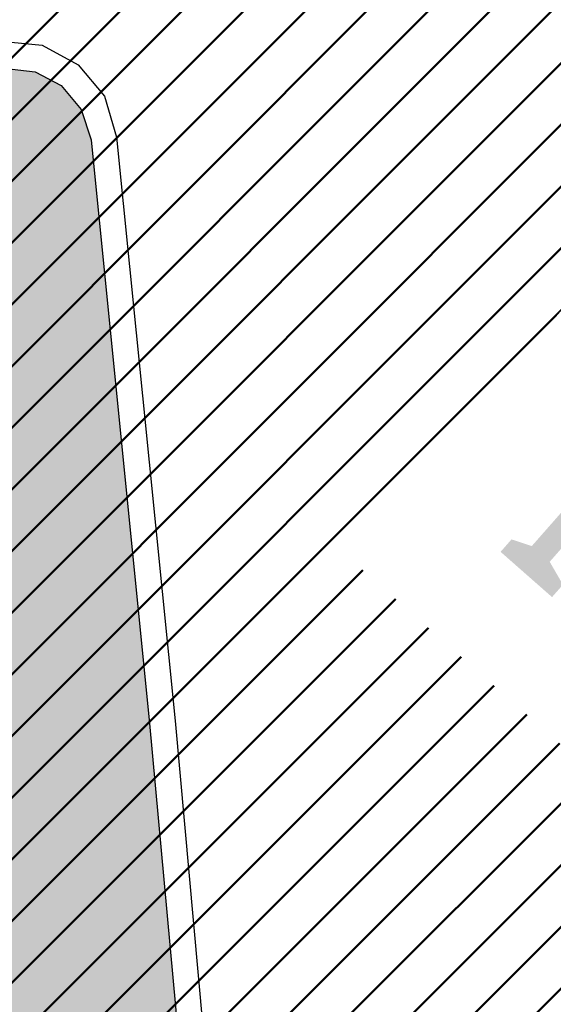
# Model space of a CAD drawing. Extents: x 2931 to 5026, y -2784 to 809.
# Tile 86 of 170: x 3188.35 to 3189.88, y -1663.55 to -1660.73. Entities that reach past the tile are written whole.
import ezdxf

# ---------------------------------------------------------------- set-up
doc = ezdxf.new("R2010")
doc.units = 0
doc.header["$MEASUREMENT"] = 0
doc.layers.add('.', color=7, linetype='Continuous', lineweight=15)
doc.styles.add('TimesNewRomanCyr', font='times.ttf', dxfattribs={"width": 0.4, "height": 1.2})
doc.dimstyles.new('GENPLAN1', dxfattribs={"dimscale": 0.5, "dimtxt": 1.2, "dimasz": 1.2, "dimexe": 1.3, "dimexo": 1.5, "dimgap": 0.5, "dimtad": 1, "dimdec": 1, "dimzin": 0, "dimdsep": 46, "dimtxsty": 'TimesNewRomanCyr', "dimblk1": 'OBLIQUE', "dimblk2": 'OBLIQUE', "dimsah": 1, "dimcen": 1, "dimadec": 0, "dimazin": 0, "dimtfac": 0.75, "dimtdec": 1, "dimtix": 1, "dimtmove": 0, "dimatfit": 3, "dimfxl": 1, "dimtvp": 1.2, "dimtfill": 1, "dimlwd": 0, "dimlwe": 0, "dimarcsym": 0})
pattern_1 = [(45, (0, 0), (-0.08838834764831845, 0.08838834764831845), [])]

# ---------------------------------------------------------------- blocks, each defined once
blk = doc.blocks.new('РАПРА')
at = {"layer": '.', "transparency": 33554625}
h = blk.add_hatch(color=256, dxfattribs=at)
h.dxf.hatch_style = 1
h.set_gradient(color1=(255, 0, 0), color2=(255, 0, 0), tint=0.6399999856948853)
h.paths.add_polyline_path([(1395798.936627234, -87488.78285388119), (1395736.03742723, -87499.74989387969), (1395684.212787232, -87535.23149387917), (1395651.419187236, -87587.16365388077), (1395637.764147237, -87649.95533388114), (1395637.764147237, -88510.6529338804), (1395651.419187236, -88573.44461388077), (1395684.212787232, -88622.5812538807), (1395736.03742723, -88658.17037388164), (1395798.936627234, -88671.82541388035), (1396981.87166724, -88671.82541388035), (1398716.099574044, -88658.17037388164), (1398768.031734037, -88622.5812538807), (1398800.717814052, -88573.44461388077), (1398814.480374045, -88510.6529338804), (1398814.480374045, -87649.95533388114), (1398800.717814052, -87587.16365388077), (1398768.031734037, -87535.23149387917), (1398716.099574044, -87499.74989387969), (1396981.87166724, -87488.78285388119)])
h.paths.add_polyline_path([(1396390.132953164, -87792.09677388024), (1396676.996313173, -87792.09677388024), (1396963.859673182, -88078.96013388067), (1396676.996313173, -88365.8234938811), (1396390.132953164, -88365.8234938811), (1396676.996313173, -88078.96013388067)], flags=16)
h.paths.add_polyline_path([(1396390.132953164, -88078.96013388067), (1396103.269593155, -88365.8234938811), (1395816.406233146, -88365.8234938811), (1396103.269593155, -88078.96013388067), (1395816.406233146, -87792.09677388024), (1396103.269593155, -87792.09677388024)], flags=16)
h.paths.add_polyline_path([(1396963.859673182, -87792.09677388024), (1397250.723033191, -87792.09677388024), (1397537.586393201, -88078.96013388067), (1397250.723033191, -88365.8234938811), (1396963.859673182, -88365.8234938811), (1397250.723033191, -88078.96013388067)], flags=16)
h.paths.add_polyline_path([(1397537.586393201, -87792.09677388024), (1397824.44975321, -87792.09677388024), (1398111.313113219, -88078.96013388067), (1397824.44975321, -88365.8234938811), (1397537.586393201, -88365.8234938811), (1397824.44975321, -88078.96013388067)], flags=16)
h.paths.add_polyline_path([(1398111.313113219, -87792.09677388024), (1398398.176473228, -87792.09677388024), (1398685.039833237, -88078.96013388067), (1398398.176473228, -88365.8234938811), (1398111.313113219, -88365.8234938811), (1398398.176473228, -88078.96013388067)], flags=16)
at = {"color": 1}
blk.add_lwpolyline([(1398866.305014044, -87649.95533388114), (1398849.961974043, -87565.33709387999), (1398803.513334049, -87496.95437387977), (1398737.926134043, -87450.50573388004), (1396981.87166724, -87434.16269388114), (1395798.936627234, -87434.16269388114), (1395714.210867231, -87450.50573388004), (1395645.935667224, -87496.95437387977), (1395599.487027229, -87565.33709387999), (1395583.036467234, -87649.95533388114), (1395583.036467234, -88510.6529338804), (1395599.487027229, -88592.58317388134), (1395645.935667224, -88660.8583738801), (1395714.210867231, -88707.30701387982), (1395798.936627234, -88723.7575738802), (1396981.87166724, -88723.7575738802), (1398737.926134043, -88707.30701387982), (1398806.201334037, -88660.8583738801), (1398852.649974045, -88592.58317388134), (1398869.100534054, -88510.6529338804), (1398866.305014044, -87649.95533388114)], dxfattribs=at)
blk.add_lwpolyline([(1398814.480374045, -87649.95533388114), (1398800.717814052, -87587.16365388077), (1398768.031734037, -87535.23149387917), (1398716.099574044, -87499.74989387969), (1396981.87166724, -87488.78285388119), (1395798.936627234, -87488.78285388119), (1395736.03742723, -87499.74989387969), (1395684.212787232, -87535.23149387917), (1395651.419187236, -87587.16365388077), (1395637.764147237, -87649.95533388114), (1395637.764147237, -88510.6529338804), (1395651.419187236, -88573.44461388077), (1395684.212787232, -88622.5812538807), (1395736.03742723, -88658.17037388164), (1395798.936627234, -88671.82541388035), (1396981.87166724, -88671.82541388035), (1398716.099574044, -88658.17037388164), (1398768.031734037, -88622.5812538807), (1398800.717814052, -88573.44461388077), (1398814.480374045, -88510.6529338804), (1398814.480374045, -87649.95533388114)], close=True, dxfattribs=at)
blk = doc.blocks.new('_Oblique')
at = {"color": 0, "linetype": 'ByBlock', "lineweight": -2}
blk.add_line((-0.5, -0.5), (0.5, 0.5), dxfattribs=at)
blk = doc.blocks.new('*D117')
at = {"color": 0, "lineweight": 0, "transparency": 16777216}
for p, q in [((3272.292399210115, -1682.023382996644), (3274.873338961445, -1684.604322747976)), ((3272.017769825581, -1682.298012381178), (3274.598709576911, -1684.87895213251)), ((3274.413719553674, -1684.144703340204), (3274.837983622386, -1683.720439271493)), ((3274.139090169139, -1684.419332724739), (3274.413719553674, -1684.144703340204)), ((3274.139090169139, -1684.419332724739), (3273.714826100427, -1684.84359679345))]:
    blk.add_line(p, q, dxfattribs=at)
at = {"layer": 'Defpoints', "color": 0, "linetype": 'ByBlock', "lineweight": 50, "transparency": 16777216}
for p in [(3113.118925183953, -1522.84990897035), (3112.844295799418, -1523.124538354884)]:
    blk.add_point(p, dxfattribs=at)
at = {"color": 0, "linetype": 'ByBlock', "lineweight": 0, "transparency": 16777216, "xscale": 0.6, "yscale": 0.6, "zscale": 0.6}
for p, rotation in [((3274.413719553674, -1684.144703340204), 224.9999999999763), ((3274.139090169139, -1684.419332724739), 44.99999999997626)]:
    blk.add_blockref('_Oblique', p, dxfattribs=dict(at, rotation=rotation))
at = {"color": 0, "linetype": 'ByBlock', "lineweight": 50, "transparency": 16777216, "insert": (3273.666799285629, -1683.672412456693), "char_height": 1.2, "attachment_point": 5, "rotation": 44.99999999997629, "style": 'TimesNewRomanCyr', "bg_fill": 3, "box_fill_scale": 1.25, "bg_fill_color": 256, "bg_fill_true_color": 13158600, "bg_fill_transparency": 0}
blk.add_mtext('0.4', dxfattribs=at)
at = {"layer": 'Defpoints', "color": 0, "linetype": 'ByBlock', "lineweight": 50, "transparency": 16777216}
blk.add_point((3274.413719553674, -1684.144703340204), dxfattribs=at)
blk = doc.blocks.new('*D264')
at = {"color": 0, "lineweight": 0, "transparency": 16777216}
for p in [(3189.36780453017, -1662.304744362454), (3202.589761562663, -1673.932293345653)]:
    blk.add_line(p, (3191.899589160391, -1664.531226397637), dxfattribs=at)
at = {"layer": 'Defpoints', "color": 0, "linetype": 'ByBlock', "lineweight": 50, "transparency": 16777216}
for p in [(3191.899589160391, -1664.531226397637), (3202.589761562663, -1673.932293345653)]:
    blk.add_point(p, dxfattribs=at)
at = {"color": 0, "linetype": 'ByBlock', "lineweight": 0, "transparency": 16777216, "xscale": 0.6, "yscale": 0.6, "zscale": 0.6, "rotation": 318.6712117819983}
blk.add_blockref('_Oblique', (3191.899589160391, -1664.531226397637), dxfattribs=at)
at = {"color": 0, "linetype": 'ByBlock', "lineweight": 50, "transparency": 16777216, "insert": (3190.752458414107, -1662.374369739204), "char_height": 1.2, "attachment_point": 5, "rotation": 318.6712117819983, "style": 'TimesNewRomanCyr', "bg_fill": 3, "box_fill_scale": 1.25, "bg_fill_color": 256, "bg_fill_true_color": 13158600, "bg_fill_transparency": 0}
blk.add_mtext('R14.2', dxfattribs=at)

msp = doc.modelspace()

# ---------------------------------------------------------------- hatches: boundary and pattern name
at = {"layer": '.', "linetype": 'ByBlock', "lineweight": 50}
h = msp.add_hatch(dxfattribs=at)
h.set_pattern_fill('ANSI31', color=252)
h.set_pattern_definition(pattern_1)
edge = h.paths.add_edge_path()
edge.add_line((3056.579508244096, -1552.571742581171), (3060.468574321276, -1561.784514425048))
edge.add_line((3060.468574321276, -1561.784514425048), (3091.428099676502, -1548.71530551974))
edge.add_arc((3092.594819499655, -1551.479137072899), 2.999999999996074, 59.08883293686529, 112.8864824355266, ccw=False)
edge.add_line((3094.135944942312, -1548.905242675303), (3125.421424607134, -1567.637498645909))
edge.add_arc((3123.880299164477, -1570.21139304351), 3.000000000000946, 6.846905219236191, 59.0888329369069, ccw=False)
edge.add_line((3126.858903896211, -1569.853742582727), (3145.92372928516, -1728.630496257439))
edge.add_line((3145.92372928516, -1728.630496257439), (3153.629677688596, -1792.807610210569))
edge.add_line((3153.629677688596, -1792.807610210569), (3155.627738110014, -1829.886791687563))
edge.add_line((3155.627738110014, -1829.886791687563), (3160.809987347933, -1929.677250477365))
edge.add_arc((3157.814024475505, -1929.832834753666), 2.999999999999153, -86.74722545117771, 2.9727744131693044, ccw=False)
edge.add_line((3157.984247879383, -1932.828001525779), (3050.375705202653, -1938.943685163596))
edge.add_line((3050.375705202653, -1938.943685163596), (3050.943116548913, -1948.927574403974))
edge.add_line((3050.943116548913, -1948.927574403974), (3313.191871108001, -1934.085954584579))
edge.add_line((3313.191871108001, -1934.085954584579), (3312.624459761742, -1924.102065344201))
edge.add_line((3312.624459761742, -1924.102065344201), (3173.95866141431, -1931.920132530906))
edge.add_arc((3173.788438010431, -1928.924965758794), 2.999999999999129, 182.972774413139, 273.2527745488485, ccw=False)
edge.add_line((3170.792475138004, -1929.080550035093), (3164.49681413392, -1808.401511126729))
edge.add_line((3164.49681413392, -1808.401511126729), (3163.4838931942, -1789.746789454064))
edge.add_line((3163.4838931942, -1789.746789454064), (3160.81852438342, -1767.850807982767))
edge.add_arc((3164.480270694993, -1768.183669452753), 3.67684413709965, 91.76941746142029, 174.8059522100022, ccw=False)
edge.add_line((3164.36673985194, -1764.508578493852), (3165.328204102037, -1764.41580848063))
edge.add_line((3165.328204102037, -1764.41580848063), (3157.302999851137, -1682.607566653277))
edge.add_arc((3156.299241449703, -1676.094509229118), 6.589950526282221, 187.8889569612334, 278.7611968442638, ccw=False)
edge.add_line((3149.771658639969, -1676.999003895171), (3140.934979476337, -1603.166915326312))
edge.add_line((3140.934979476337, -1603.166915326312), (3139.504408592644, -1590.505141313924))
edge.add_line((3139.504408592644, -1590.505141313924), (3136.203008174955, -1563.793057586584))
edge.add_arc((3133.224403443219, -1564.150708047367), 3.000000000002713, 6.84690521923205, 59.08883293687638)
edge.add_line((3134.765528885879, -1561.576813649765), (3099.87037971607, -1540.683259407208))
edge.add_arc((3101.693711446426, -1538.024492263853), 3.223907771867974, 157.9186088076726, 235.5584146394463, ccw=False)
edge.add_line((3098.706274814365, -1536.812550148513), (3108.700353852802, -1520.326220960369))
edge.add_arc((3111.264605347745, -1521.883338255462), 3.00000000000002, 58.73218183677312, 148.732181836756, ccw=False)
edge.add_line((3112.821722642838, -1519.319086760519), (3205.618491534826, -1575.669040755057))
edge.add_line((3205.618491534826, -1575.669040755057), (3207.292050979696, -1576.579148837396))
edge.add_line((3207.292050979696, -1576.579148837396), (3243.014474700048, -1589.924592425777))
edge.add_line((3243.014474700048, -1589.924592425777), (3266.942729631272, -1598.799066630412))
edge.add_line((3266.942729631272, -1598.799066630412), (3413.241120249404, -1686.858465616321))
edge.add_line((3413.241120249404, -1686.858465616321), (3418.398145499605, -1678.290788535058))
edge.add_line((3418.398145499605, -1678.290788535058), (3272.099754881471, -1590.231389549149))
edge.add_line((3272.099754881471, -1590.231389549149), (3270.420061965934, -1589.423131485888))
edge.add_line((3270.420061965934, -1589.423131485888), (3212.929790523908, -1568.101228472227))
edge.add_line((3212.929790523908, -1568.101228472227), (3210.80888251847, -1567.121535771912))
edge.add_line((3210.80888251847, -1567.121535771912), (3103.502412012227, -1501.960703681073))
edge.add_arc((3105.05952930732, -1499.39645218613), 2.999999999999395, 149.0720988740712, 238.7321818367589, ccw=False)
edge.add_line((3102.486085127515, -1497.85457506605), (3107.443599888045, -1489.580318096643))
edge.add_line((3107.443599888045, -1489.580318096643), (3098.865452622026, -1484.440727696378))
edge.add_line((3098.865452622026, -1484.440727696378), (3093.95672483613, -1492.633557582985))
edge.add_arc((3091.383280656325, -1491.091680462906), 2.999999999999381, 238.7321818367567, 329.07209887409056, ccw=False)
edge.add_line((3089.826163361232, -1493.655931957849), (3029.258160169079, -1456.876588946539))
edge.add_line((3029.258160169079, -1456.876588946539), (3024.067769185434, -1465.424093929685))
edge.add_line((3024.067769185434, -1465.424093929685), (3099.145714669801, -1511.014461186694))
edge.add_arc((3097.588597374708, -1513.578712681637), 2.999999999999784, -31.267816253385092, 58.732181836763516, ccw=False)
edge.add_line((3100.152848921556, -1515.135829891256), (3084.60404677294, -1540.741504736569))
edge.add_line((3084.60404677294, -1540.741504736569), (3056.579508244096, -1552.571742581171))
h = msp.add_hatch(dxfattribs=at)
h.set_pattern_fill('ANSI31', color=72)
h.set_pattern_definition(pattern_1)
edge = h.paths.add_edge_path()
edge.add_line((3198.64854658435, -1772.84186215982), (3204.228626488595, -1772.211541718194))
edge.add_line((3204.228626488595, -1772.211541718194), (3205.797166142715, -1786.120879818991))
edge.add_line((3205.797166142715, -1786.120879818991), (3240.426562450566, -1782.215137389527))
edge.add_line((3240.426562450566, -1782.215137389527), (3240.44861768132, -1782.410685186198))
edge.add_line((3240.44861768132, -1782.410685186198), (3240.049289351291, -1782.456821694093))
edge.add_line((3240.049289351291, -1782.456821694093), (3241.597948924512, -1796.176200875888))
edge.add_line((3241.597948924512, -1796.176200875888), (3241.996162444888, -1796.131186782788))
edge.add_line((3241.996162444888, -1796.131186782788), (3242.018783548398, -1796.331302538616))
edge.add_line((3242.018783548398, -1796.331302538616), (3164.317276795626, -1805.095014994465))
edge.add_line((3164.317276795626, -1805.095014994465), (3165.502113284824, -1827.671693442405))
edge.add_line((3165.502113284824, -1827.671693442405), (3169.410030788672, -1827.461110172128))
edge.add_line((3169.410030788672, -1827.461110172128), (3168.370118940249, -1808.99312971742))
edge.add_line((3168.370118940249, -1808.99312971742), (3257.968945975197, -1804.35639741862))
edge.add_line((3257.968945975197, -1804.35639741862), (3268.704736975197, -1803.207274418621))
edge.add_line((3268.704736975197, -1803.207274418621), (3270.714068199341, -1802.941323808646))
edge.add_line((3270.714068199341, -1802.941323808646), (3269.535281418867, -1793.430181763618))
edge.add_line((3269.535281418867, -1793.430181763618), (3268.265415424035, -1789.367910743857))
edge.add_line((3268.265415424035, -1789.367910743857), (3268.137689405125, -1776.730590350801))
edge.add_line((3268.137689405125, -1776.730590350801), (3268.591353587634, -1776.739380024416))
edge.add_line((3268.591353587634, -1776.739380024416), (3271.151259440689, -1756.651503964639))
edge.add_line((3271.151259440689, -1756.651503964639), (3253.464385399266, -1678.575218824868))
edge.add_line((3253.464385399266, -1678.575218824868), (3246.166203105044, -1642.943717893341))
edge.add_line((3246.166203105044, -1642.943717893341), (3240.206266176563, -1605.984923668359))
edge.add_line((3240.206266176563, -1605.984923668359), (3243.364342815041, -1590.528663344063))
edge.add_line((3243.364342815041, -1590.528663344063), (3206.455271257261, -1576.124094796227))
edge.add_line((3206.455271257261, -1576.124094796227), (3113.046281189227, -1522.808445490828))
edge.add_line((3113.046281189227, -1522.808445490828), (3101.14519328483, -1541.432807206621))
edge.add_line((3101.14519328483, -1541.432807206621), (3134.765528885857, -1561.576813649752))
edge.add_arc((3133.22440344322, -1564.150708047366), 3.000000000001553, 6.849462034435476, 59.088832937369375, ccw=False)
edge.add_line((3136.202992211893, -1563.792924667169), (3146.943135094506, -1653.222730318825))
edge.add_line((3146.943135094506, -1653.222730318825), (3222.727371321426, -1644.063239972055))
edge.add_arc((3223.040655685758, -1647.949911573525), 3.899277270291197, 6.922887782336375, 94.60835138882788, ccw=False)
edge.add_arc((3223.040740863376, -1647.949941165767), 3.899196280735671, -81.47081594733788, 6.923470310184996, ccw=False)
edge.add_line((3223.619042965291, -1651.806014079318), (3196.190003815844, -1655.121177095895))
edge.add_arc((3198.473142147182, -1672.682791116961), 17.70940449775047, 97.40732442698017, 105.2026607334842)
edge.add_arc((3203.298833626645, -1690.430110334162), 36.10110462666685, 105.2072041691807, 108.1649889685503)
edge.add_arc((3188.026555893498, -1642.727951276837), 13.9895464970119, 277.1896508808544, 286.6895548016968, ccw=False)
edge.add_line((3189.777404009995, -1656.607502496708), (3187.842487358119, -1656.841381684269))
edge.add_arc((3184.99443761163, -1658.696363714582), 3.398874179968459, 6.9207488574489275, 33.07686530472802, ccw=False)
edge.add_arc((3184.993523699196, -1658.69677596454), 3.399831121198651, -83.07989968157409, 6.925789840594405, ccw=False)
edge.add_arc((3184.99346771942, -1658.696460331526), 3.400151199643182, 163.5011670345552, 276.9203959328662, ccw=False)
edge.add_line((3181.733315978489, -1657.730831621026), (3147.972979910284, -1661.805289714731))
edge.add_line((3147.972979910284, -1661.805289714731), (3149.771658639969, -1676.999003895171))
edge.add_arc((3156.299241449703, -1676.094509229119), 6.589950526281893, 187.88895696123, 278.7611968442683)
edge.add_line((3157.302999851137, -1682.607566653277), (3156.287946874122, -1672.260203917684))
edge.add_arc((3165.559726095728, -1672.702411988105), 9.282318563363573, 100.07270603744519, 177.2694053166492, ccw=False)
edge.add_line((3163.936269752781, -1663.563165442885), (3168.630711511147, -1663.09359350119))
edge.add_arc((3169.037464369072, -1672.297222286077), 9.212612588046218, 9.79482017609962, 92.53053086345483, ccw=False)
edge.add_line((3178.11578730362, -1670.729968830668), (3178.310066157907, -1672.672228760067))
edge.add_line((3178.310066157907, -1672.672228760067), (3182.539779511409, -1679.443903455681))
edge.add_line((3182.539779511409, -1679.443903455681), (3183.799722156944, -1692.286285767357))
edge.add_line((3183.799722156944, -1692.286285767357), (3187.002343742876, -1691.965936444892))
edge.add_line((3187.002343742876, -1691.965936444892), (3189.210950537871, -1714.886238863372))
edge.add_line((3189.210950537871, -1714.886238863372), (3186.060597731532, -1715.201359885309))
edge.add_line((3186.060597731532, -1715.201359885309), (3186.254695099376, -1717.141805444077))
edge.add_line((3186.254695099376, -1717.141805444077), (3183.233715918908, -1722.304679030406))
edge.add_arc((3187.73220544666, -1721.857132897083), 4.520697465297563, 185.6815518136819, 272.2770185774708)
edge.add_line((3187.911817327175, -1726.374260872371), (3193.870304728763, -1725.778249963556))
edge.add_arc((3192.734762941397, -1721.213392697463), 4.703974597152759, 283.9692133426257, 366.943481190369)
edge.add_line((3197.404238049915, -1720.644728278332), (3197.262375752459, -1719.365448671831))
edge.add_line((3197.262375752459, -1719.365448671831), (3193.661081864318, -1717.879078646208))
edge.add_line((3193.661081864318, -1717.879078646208), (3192.899904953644, -1710.493109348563))
edge.add_line((3192.899904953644, -1710.493109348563), (3189.682132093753, -1710.814974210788))
edge.add_line((3189.682132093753, -1710.814974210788), (3185.735106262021, -1671.355455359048))
edge.add_line((3185.735106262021, -1671.355455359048), (3188.844983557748, -1671.044382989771))
edge.add_line((3188.844983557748, -1671.044382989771), (3188.789684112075, -1670.436909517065))
edge.add_arc((3202.589761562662, -1673.932293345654), 14.23586477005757, 99.41612415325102, 165.7866270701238, ccw=False)
edge.add_line((3200.260722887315, -1659.888240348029), (3222.923904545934, -1657.621305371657))
edge.add_arc((3223.460798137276, -1670.595722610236), 12.98552106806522, 5.712137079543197, 92.3696013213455, ccw=False)
edge.add_line((3236.381839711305, -1669.303266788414), (3237.467507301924, -1680.175342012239))
edge.add_line((3237.467507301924, -1680.175342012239), (3245.489102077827, -1760.369463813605))
edge.add_arc((3232.636911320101, -1760.990893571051), 12.86720568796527, -83.64731502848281, 2.7682123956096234, ccw=False)
edge.add_line((3234.060644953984, -1773.77908987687), (3215.68325286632, -1775.617329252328))
edge.add_arc((3214.378686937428, -1762.897090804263), 12.78696048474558, 185.7956058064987, 275.8556841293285, ccw=False)
edge.add_line((3201.657087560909, -1764.188318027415), (3199.058106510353, -1738.113761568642))
edge.add_arc((3194.432319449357, -1738.576466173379), 4.648870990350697, 5.712137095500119, 93.3895282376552)
edge.add_line((3194.157459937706, -1733.935727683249), (3187.347289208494, -1734.627366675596))
edge.add_arc((3187.957506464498, -1738.984328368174), 4.399486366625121, 97.97273957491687, 185.7133964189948)
edge.add_line((3183.579875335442, -1739.422307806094), (3184.27298960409, -1746.350795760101))
edge.add_line((3184.27298960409, -1746.350795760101), (3184.892601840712, -1746.84194319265))
edge.add_line((3184.892601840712, -1746.84194319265), (3197.794868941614, -1745.614976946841))
edge.add_line((3197.794868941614, -1745.614976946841), (3199.787466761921, -1766.345835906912))
edge.add_arc((3189.185059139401, -1767.471623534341), 10.66200943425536, -84.22149646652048, 6.061084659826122, ccw=False)
edge.add_line((3190.258542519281, -1778.079454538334), (3179.89345328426, -1779.128373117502))
edge.add_arc((3178.567549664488, -1766.175993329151), 13.02006768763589, 184.5809880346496, 275.8448699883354, ccw=False)
edge.add_line((3165.58907542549, -1767.215882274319), (3165.328204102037, -1764.41580848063))
edge.add_line((3165.328204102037, -1764.41580848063), (3164.846212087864, -1764.462315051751))
edge.add_line((3164.846212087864, -1764.462315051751), (3167.773249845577, -1790.409524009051))
edge.add_line((3167.773249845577, -1790.409524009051), (3200.231651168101, -1786.748496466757))
edge.add_line((3200.231651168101, -1786.748496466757), (3198.64854658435, -1772.84186215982))
at = {"lineweight": 40, "true_color": 0x7d7d7d}
h = msp.add_hatch(color=8, dxfattribs=at)
h.dxf.hatch_style = 1
h.paths.add_polyline_path([(3149.771658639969, -1676.999003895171), (3147.950521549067, -1661.615580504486), (3156.921480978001, -1660.528572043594), (3156.921437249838, -1660.528211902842), (3182.028230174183, -1657.493756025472, 0.1273604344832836), (3181.816666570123, -1659.082338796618, 0.4142402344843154), (3185.379045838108, -1661.873297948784, 0.1212819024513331), (3186.809641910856, -1661.331274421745), (3186.8012619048, -1661.247497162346), (3186.803950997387, -1661.217981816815, -0.1261586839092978), (3185.367486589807, -1661.778097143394, -0.414239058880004), (3181.911966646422, -1659.070767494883, -0.1559367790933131), (3182.266642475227, -1657.213123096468), (3179.813495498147, -1657.50962342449), (3179.737151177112, -1656.876711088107), (3179.935498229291, -1656.852728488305), (3179.923510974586, -1656.753449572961), (3179.725097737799, -1656.777440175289), (3179.673870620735, -1656.355538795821), (3179.872565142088, -1656.331514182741), (3179.860577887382, -1656.232235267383), (3179.661817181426, -1656.25626788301), (3179.58547286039, -1655.623355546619), (3182.045568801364, -1655.326011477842, -0.1561496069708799), (3181.257465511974, -1653.609842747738, -0.4142388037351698), (3183.959880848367, -1650.160308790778, -0.4142388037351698), (3187.409283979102, -1652.862891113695, -0.1563518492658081), (3187.05362146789, -1654.720705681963), (3189.513221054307, -1654.423421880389), (3189.537327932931, -1654.621963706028), (3189.58956537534, -1655.056334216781), (3189.390515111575, -1655.080401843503), (3189.402568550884, -1655.179672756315), (3189.601618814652, -1655.155605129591), (3189.652845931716, -1655.577506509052), (3189.45379566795, -1655.601574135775), (3189.46584910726, -1655.700845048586), (3189.664899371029, -1655.67677742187), (3189.741243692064, -1656.309689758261), (3187.288096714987, -1656.60619008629, -0.1557464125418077), (3188.07470491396, -1658.32248998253, -0.2317036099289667), (3187.178437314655, -1660.901362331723), (3187.32672732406, -1660.88652929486, 0.2221933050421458), (3188.170004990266, -1658.310918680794, 0.1408534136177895), (3187.480835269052, -1656.68362301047), (3189.75280077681, -1656.409020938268, 0.04141170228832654), (3191.984219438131, -1655.937369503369, -0.01287528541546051), (3193.771172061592, -1655.401624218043, -0.0341105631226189), (3196.164904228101, -1654.922755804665), (3223.592156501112, -1651.607809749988, 0.4058007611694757), (3226.712962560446, -1647.504025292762, 0.4021253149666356), (3222.74735845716, -1644.262282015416), (3146.949978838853, -1653.42334734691)])
h.paths.add_polyline_path([(3151.342148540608, -1658.785049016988), (3150.956934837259, -1655.608319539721), (3165.631150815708, -1653.834791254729), (3165.961131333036, -1656.564922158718), (3178.236302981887, -1655.08132507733, 0.2107848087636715), (3180.631489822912, -1652.021816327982), (3180.733321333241, -1651.512327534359, -0.1928085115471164), (3181.87114312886, -1649.857415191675), (3193.623617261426, -1648.436981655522, -0.2075606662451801), (3194.978970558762, -1648.868158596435, 0.1744475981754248), (3198.176770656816, -1649.647898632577), (3222.975688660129, -1646.652184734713, -0.3945143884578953), (3224.333546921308, -1647.792177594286, -0.3948514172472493), (3223.28644252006, -1649.224381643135), (3195.878103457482, -1652.539952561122, 0.05745828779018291), (3192.155797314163, -1653.600500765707, -0.05072584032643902), (3189.501167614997, -1654.324150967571), (3187.228705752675, -1654.598813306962, 0.1412550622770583), (3187.510043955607, -1652.850656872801, 0.4142343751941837), (3183.947664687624, -1650.059697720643, 0.4141757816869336), (3181.156705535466, -1653.622076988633, 0.1269035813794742), (3181.739940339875, -1655.111133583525)], flags=16)
h.paths.add_polyline_path([(3151.516596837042, -1658.562510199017), (3151.179596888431, -1655.782864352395), (3156.273529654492, -1655.167221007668), (3156.609536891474, -1657.946987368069)], flags=0)
h.paths.add_polyline_path([(3156.708813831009, -1657.934983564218), (3156.372806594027, -1655.155217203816), (3165.456703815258, -1654.057340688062), (3165.786684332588, -1656.787471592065), (3178.297140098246, -1655.275407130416, 0.21297877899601), (3180.826739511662, -1652.066004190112), (3180.929256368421, -1651.55386345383, -0.187739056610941), (3181.943402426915, -1650.050160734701), (3193.645738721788, -1648.635764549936, -0.2095187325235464), (3194.856767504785, -1649.02734889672, 0.1751279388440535), (3198.199388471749, -1649.846621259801), (3222.992741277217, -1646.851532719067, -0.3928100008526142), (3224.135005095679, -1647.816284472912, -0.3931683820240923), (3223.255485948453, -1649.026671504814), (3195.849529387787, -1652.341953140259, 0.05746184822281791), (3192.081367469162, -1653.414767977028, -0.05062385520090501), (3189.473089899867, -1654.126091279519), (3187.542640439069, -1654.359428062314, 0.1148720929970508), (3187.70858578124, -1652.826549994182, 0.4142371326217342), (3183.923557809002, -1649.861155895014, 0.4141819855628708), (3180.958163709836, -1653.646183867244, 0.102348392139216), (3181.397646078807, -1654.951024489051)], flags=0)
h.paths.add_polyline_path([(3158.680883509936, -1657.998796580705), (3163.644760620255, -1657.398854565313), (3163.908447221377, -1659.582995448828), (3158.944570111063, -1660.182937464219)], flags=16)
h.paths.add_polyline_path([(3159.090050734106, -1658.050101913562), (3163.259430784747, -1657.543857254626), (3163.499286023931, -1659.531739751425), (3159.329905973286, -1660.03798441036)], flags=0)
h.paths.add_polyline_path([(3158.257985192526, -1654.499255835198), (3158.245931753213, -1654.399984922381), (3157.993802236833, -1652.315175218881), (3162.957679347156, -1651.715233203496), (3163.020959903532, -1652.236405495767), (3162.821413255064, -1652.260533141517), (3162.833466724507, -1652.359804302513), (3163.032516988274, -1652.335736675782), (3163.083744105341, -1652.757638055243), (3162.884693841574, -1652.781705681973), (3162.896747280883, -1652.880976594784), (3163.09579754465, -1652.856908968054), (3163.146528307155, -1653.278870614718), (3162.947974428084, -1653.302878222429), (3162.960027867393, -1653.40214913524), (3163.158581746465, -1653.378141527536), (3163.221862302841, -1653.899313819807)], flags=0)
h.paths.add_polyline_path([(3162.947974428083, -1653.302878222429), (3162.897243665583, -1652.880916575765), (3163.09579754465, -1652.856908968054), (3163.146528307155, -1653.278870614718)], flags=0)
h.paths.add_polyline_path([(3162.885190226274, -1652.781645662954), (3162.833963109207, -1652.359744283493), (3163.032516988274, -1652.335736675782), (3163.083744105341, -1652.757638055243)], flags=0)
h.paths.add_polyline_path([(3166.048354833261, -1656.453647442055), (3165.736454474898, -1653.872422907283), (3165.670656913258, -1653.326372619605), (3165.868714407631, -1653.302425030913), (3165.856660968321, -1653.203154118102), (3165.658603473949, -1653.227101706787), (3165.592309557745, -1652.681111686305), (3165.790367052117, -1652.657164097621), (3165.778313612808, -1652.55789318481), (3165.580256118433, -1652.581840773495), (3165.514458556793, -1652.035790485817), (3165.71201966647, -1652.011902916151), (3165.69996622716, -1651.912632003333), (3165.502405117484, -1651.936519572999), (3165.424554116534, -1651.291198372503), (3177.3378591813, -1649.851337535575), (3177.415710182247, -1650.496658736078), (3177.217646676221, -1650.520556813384), (3177.229700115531, -1650.619827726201), (3177.427763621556, -1650.595929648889), (3177.493561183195, -1651.141979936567), (3177.295994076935, -1651.165818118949), (3177.308047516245, -1651.265089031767), (3177.505614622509, -1651.241250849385), (3177.571908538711, -1651.787240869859), (3177.374341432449, -1651.811079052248), (3177.386394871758, -1651.910349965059), (3177.583961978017, -1651.886511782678), (3177.961659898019, -1655.013786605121)], flags=0)
h.paths.add_polyline_path([(3166.236344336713, -1656.330188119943), (3171.894786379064, -1655.643142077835), (3171.593827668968, -1653.164476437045), (3171.792383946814, -1653.14048868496), (3172.094093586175, -1655.625338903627), (3177.751046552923, -1654.93847366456), (3177.457196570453, -1652.506159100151), (3176.960841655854, -1652.566174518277), (3176.948788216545, -1652.466903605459), (3177.445202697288, -1652.406880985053), (3177.307273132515, -1651.26518246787), (3177.307054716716, -1651.265208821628), (3177.373348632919, -1651.811198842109), (3177.571908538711, -1651.787240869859), (3177.505614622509, -1651.241250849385), (3177.307273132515, -1651.26518246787), (3177.373239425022, -1651.811212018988), (3177.373348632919, -1651.811198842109), (3177.307054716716, -1651.265208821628), (3177.295077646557, -1651.16592869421), (3177.295001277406, -1651.16593790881), (3177.229203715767, -1650.619887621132), (3177.151646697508, -1649.977003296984), (3174.471037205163, -1650.30000938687), (3174.770712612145, -1652.780543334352), (3174.572156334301, -1652.804531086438), (3174.566123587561, -1652.75484599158), (3174.270820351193, -1650.32275826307), (3168.514594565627, -1651.021677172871), (3168.813956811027, -1653.499618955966), (3168.615503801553, -1653.524461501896), (3168.315836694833, -1651.04248614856), (3165.63642845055, -1651.366308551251)], flags=0)
h.paths.add_polyline_path([(3165.736454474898, -1653.872422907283), (3165.670656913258, -1653.326372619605), (3165.869210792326, -1653.302365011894), (3165.935008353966, -1653.848415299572)], flags=0)
h.paths.add_polyline_path([(3165.658603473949, -1653.227101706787), (3165.592309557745, -1652.681111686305), (3165.790863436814, -1652.657104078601), (3165.857157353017, -1653.203094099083)], flags=0)
h.paths.add_polyline_path([(3166.040480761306, -1653.887436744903), (3166.028258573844, -1653.786776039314), (3166.528620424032, -1653.726326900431), (3166.540806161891, -1653.826687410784)], flags=0)
h.paths.add_polyline_path([(3165.580256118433, -1652.581840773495), (3165.514458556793, -1652.035790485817), (3165.713012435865, -1652.011782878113), (3165.778809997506, -1652.55783316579)], flags=0)
h.paths.add_polyline_path([(3167.033189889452, -1653.766902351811), (3167.021033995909, -1653.666787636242), (3167.521395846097, -1653.606338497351), (3167.533515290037, -1653.706153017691)], flags=0)
h.paths.add_polyline_path([(3168.024906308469, -1653.646488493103), (3168.012816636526, -1653.54691917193), (3168.510200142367, -1653.486829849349), (3168.522253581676, -1653.58610076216)], flags=0)
h.paths.add_polyline_path([(3168.514594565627, -1651.021677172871), (3168.512611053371, -1651.021918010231), (3168.807914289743, -1653.454005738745), (3168.808438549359, -1653.453942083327)], flags=0)
h.paths.add_polyline_path([(3169.018638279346, -1653.526081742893), (3169.006584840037, -1653.426810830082), (3169.502975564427, -1653.36684144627), (3169.51502900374, -1653.466112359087)], flags=0)
h.paths.add_polyline_path([(3170.01141370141, -1653.406093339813), (3169.999360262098, -1653.306822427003), (3170.495750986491, -1653.24685304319), (3170.507804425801, -1653.346123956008)], flags=0)
h.paths.add_polyline_path([(3171.004189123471, -1653.286104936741), (3170.992135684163, -1653.18683402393), (3171.488526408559, -1653.12686464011), (3171.500579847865, -1653.226135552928)], flags=0)
h.paths.add_polyline_path([(3171.996964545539, -1653.166116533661), (3171.98491110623, -1653.06684562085), (3172.48130183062, -1653.006876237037), (3172.493355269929, -1653.106147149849)], flags=0)
h.paths.add_polyline_path([(3172.989739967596, -1653.046128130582), (3172.977686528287, -1652.946857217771), (3173.474077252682, -1652.886887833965), (3173.486130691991, -1652.986158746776)], flags=0)
h.paths.add_polyline_path([(3173.98251538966, -1652.926139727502), (3173.970461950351, -1652.826868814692), (3174.466852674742, -1652.766899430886), (3174.478906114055, -1652.866170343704)], flags=0)
h.paths.add_polyline_path([(3174.975290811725, -1652.80615132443), (3174.963237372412, -1652.706880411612), (3175.45962809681, -1652.646911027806), (3175.47168153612, -1652.746181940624)], flags=0)
h.paths.add_polyline_path([(3175.968066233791, -1652.686162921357), (3175.956012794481, -1652.586892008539), (3176.452397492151, -1652.526872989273), (3176.46445093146, -1652.626143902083)], flags=0)
h.paths.add_polyline_path([(3181.859089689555, -1649.758144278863), (3181.847036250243, -1649.658873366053), (3182.043109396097, -1649.635175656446), (3182.040094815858, -1649.610347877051), (3181.844519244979, -1649.633995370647), (3181.82041236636, -1649.435453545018), (3182.015987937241, -1649.411806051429), (3182.012975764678, -1649.386998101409), (3181.817399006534, -1649.410635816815), (3181.805345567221, -1649.311364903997), (3193.718650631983, -1647.871504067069), (3193.730704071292, -1647.970774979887), (3193.52966704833, -1647.99507263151), (3193.532681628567, -1648.01990041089), (3193.733717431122, -1647.99559270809), (3193.757824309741, -1648.194134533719), (3193.556788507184, -1648.218442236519), (3193.559800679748, -1648.24325018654), (3193.760341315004, -1648.219012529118), (3193.772394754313, -1648.318283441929)], flags=0)
h.paths.add_polyline_path([(3181.859089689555, -1649.758144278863), (3181.847036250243, -1649.658873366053), (3193.760341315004, -1648.219012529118), (3193.772394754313, -1648.318283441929)], flags=0)
h.paths.add_polyline_path([(3181.844519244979, -1649.633995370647), (3181.82041236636, -1649.435453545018), (3182.018966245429, -1649.411445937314), (3182.043073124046, -1649.609987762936)], flags=0)
h.paths.add_polyline_path([(3193.559270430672, -1648.218142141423), (3193.535163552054, -1648.019600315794), (3193.733717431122, -1647.99559270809), (3193.757824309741, -1648.194134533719)], flags=0)
h.paths.add_polyline_path([(3196.141790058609, -1654.724093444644), (3196.181002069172, -1654.719332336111), (3196.129774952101, -1654.297430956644), (3196.329321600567, -1654.273303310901), (3196.317268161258, -1654.174032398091), (3196.117721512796, -1654.198160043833), (3196.066990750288, -1653.776198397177), (3196.266041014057, -1653.752130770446), (3196.253987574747, -1653.652859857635), (3196.054937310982, -1653.676927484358), (3196.003710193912, -1653.255026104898), (3196.20276045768, -1653.230958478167), (3196.19070701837, -1653.131687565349), (3195.991656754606, -1653.155755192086), (3195.940925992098, -1652.733793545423), (3195.901713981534, -1652.738554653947), (3195.889660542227, -1652.639283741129), (3205.817414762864, -1651.439399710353), (3205.880695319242, -1651.96057200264), (3205.68213541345, -1651.98452997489), (3205.630913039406, -1651.562667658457), (3196.13947987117, -1652.709785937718), (3196.380548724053, -1654.695204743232), (3205.870989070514, -1653.548206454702), (3205.820253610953, -1653.126205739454), (3206.018813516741, -1653.102247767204), (3206.081597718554, -1653.623480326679), (3196.153843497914, -1654.823364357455)], flags=0)
h.paths.add_polyline_path([(3196.117721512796, -1654.198160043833), (3196.066990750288, -1653.776198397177), (3196.26554462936, -1653.752190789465), (3196.31627539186, -1654.174152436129)], flags=0)
h.paths.add_polyline_path([(3196.054937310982, -1653.676927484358), (3196.003710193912, -1653.255026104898), (3196.202264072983, -1653.231018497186), (3196.253491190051, -1653.652919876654)], flags=0)
h.paths.add_polyline_path([(3198.449823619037, -1649.515672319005), (3198.387039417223, -1648.99443975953), (3198.586592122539, -1648.970361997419), (3198.574538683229, -1648.871091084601), (3198.374985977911, -1648.89516884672), (3198.324255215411, -1648.473207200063), (3198.523311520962, -1648.449189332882), (3198.511258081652, -1648.349918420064), (3198.312201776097, -1648.373936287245), (3198.260974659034, -1647.952034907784), (3198.460030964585, -1647.928017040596), (3198.447977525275, -1647.828746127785), (3198.248921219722, -1647.852763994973), (3198.186137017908, -1647.331531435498), (3220.027146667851, -1644.691792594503), (3220.291131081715, -1646.8758973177)], flags=16)
h.paths.add_polyline_path([(3198.447481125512, -1647.828806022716), (3198.248921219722, -1647.852763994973), (3198.19819045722, -1647.430802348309), (3209.911750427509, -1646.015094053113), (3209.910984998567, -1646.008790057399), (3198.396750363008, -1647.406844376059)], flags=0)
h.paths.add_polyline_path([(3198.438266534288, -1649.416341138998), (3198.387039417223, -1648.99443975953), (3198.585599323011, -1648.970481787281), (3198.636826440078, -1649.392383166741)], flags=0)
h.paths.add_polyline_path([(3198.374985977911, -1648.89516884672), (3198.324255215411, -1648.473207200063), (3198.522815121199, -1648.449249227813), (3198.573545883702, -1648.871210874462)], flags=16)
h.paths.add_polyline_path([(3198.312201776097, -1648.373936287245), (3198.260974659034, -1647.952034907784), (3198.459534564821, -1647.928076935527), (3198.510761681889, -1648.349978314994)], flags=16)
h.paths.add_polyline_path([(3208.901576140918, -1652.649222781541), (3208.865564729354, -1652.351391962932), (3209.064416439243, -1652.327348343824), (3209.055376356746, -1652.252895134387), (3208.856574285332, -1652.2769327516), (3208.832566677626, -1652.078378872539), (3209.0312694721, -1652.054353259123), (3209.022229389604, -1651.979900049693), (3208.823576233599, -1652.0039196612), (3208.787564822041, -1651.706088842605), (3220.700863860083, -1650.266178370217), (3220.736875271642, -1650.564009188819), (3220.538023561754, -1650.588052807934), (3220.547063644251, -1650.662506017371), (3220.745865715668, -1650.638468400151), (3220.769873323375, -1650.837022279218), (3220.571170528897, -1650.861047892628), (3220.580210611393, -1650.935501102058), (3220.778863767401, -1650.91148149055), (3220.814875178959, -1651.209312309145)], flags=0)
h.paths.add_polyline_path([(3208.856574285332, -1652.2769327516), (3208.832566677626, -1652.078378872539), (3209.031120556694, -1652.054371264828), (3209.055128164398, -1652.252925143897)], flags=0)
h.paths.add_polyline_path([(3210.089786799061, -1647.479309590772), (3210.038807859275, -1647.057378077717), (3210.237957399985, -1647.033298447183), (3210.225903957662, -1646.934027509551), (3210.026804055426, -1646.958101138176), (3209.975825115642, -1646.53616962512), (3210.174676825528, -1646.512126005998), (3210.162623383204, -1646.412855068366), (3209.96382131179, -1646.436892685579), (3209.912842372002, -1646.014961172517), (3210.11139625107, -1645.990953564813), (3219.640311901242, -1644.833955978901), (3219.882019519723, -1646.824635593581), (3210.353103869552, -1647.981633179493), (3210.289184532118, -1647.455199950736)], flags=0)
h.paths.add_polyline_path([(3210.089786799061, -1647.479309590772), (3210.038807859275, -1647.057378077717), (3210.237361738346, -1647.033370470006), (3210.28834067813, -1647.455301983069)], flags=0)
h.paths.add_polyline_path([(3210.026804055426, -1646.958101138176), (3209.975825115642, -1646.53616962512), (3210.174378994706, -1646.51216201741), (3210.225357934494, -1646.934093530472)], flags=0)
h.paths.add_polyline_path([(3220.571319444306, -1650.861029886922), (3220.5473118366, -1650.662476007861), (3220.745865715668, -1650.638468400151), (3220.769873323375, -1650.837022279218)], flags=0)
h.paths.add_polyline_path([(3226.023072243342, -1647.5898062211, -0.3857639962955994), (3223.699042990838, -1650.876292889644), (3223.69926124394, -1650.876266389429, 0.3857442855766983), (3226.023072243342, -1647.5898062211, 0.3831585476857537), (3223.007289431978, -1644.954498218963, 0.00985782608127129), (3222.887999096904, -1644.958526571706, -0.3946187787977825)], flags=16)
edge = h.paths.add_edge_path(flags=16)
edge.add_arc((3223.048115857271, -1647.951020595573), 3.096805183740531, 6.922875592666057, 93.25054612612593)
edge.add_arc((3223.048314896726, -1647.951743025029), 3.097537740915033, 93.25346416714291, 96.95263779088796)
edge.add_line((3222.673361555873, -1644.876982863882), (3222.685464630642, -1644.976247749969))
edge.add_line((3222.685464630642, -1644.976247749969), (3222.709533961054, -1645.174894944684))
edge.add_line((3222.709533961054, -1645.174894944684), (3222.709385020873, -1645.174912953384))
edge.add_line((3222.709385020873, -1645.174912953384), (3222.673307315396, -1644.876536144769))
edge.add_line((3222.673307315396, -1644.876536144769), (3222.87170023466, -1644.852447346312))
edge.add_line((3222.87170023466, -1644.852447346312), (3222.872519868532, -1644.859197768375))
edge.add_arc((3223.048115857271, -1647.951020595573), 3.096805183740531, 6.9228755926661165, 93.25054612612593, ccw=False)
edge.add_arc((3223.048170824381, -1647.951062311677), 3.09675564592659, -83.16853328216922, 6.923764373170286, ccw=False)
edge.add_line((3223.416527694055, -1651.025832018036), (3223.416528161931, -1651.025835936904))
edge.add_spline(control_points=[(3223.416528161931, -1651.025835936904), (3223.418166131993, -1651.025637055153), (3223.419804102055, -1651.025438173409), (3223.42139243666, -1651.025245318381)], knot_values=[0, 0, 0, 0, 1, 1, 1, 1], degree=3, periodic=0)
edge.add_arc((3223.048170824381, -1647.951062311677), 3.09675564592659, 276.9237675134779, 366.9237643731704)
h.paths.add_polyline_path([(3223.367905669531, -1650.623311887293), (3223.31989045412, -1650.226204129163), (3223.518444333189, -1650.202196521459), (3223.5664595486, -1650.599304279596)], flags=0)
h.paths.add_polyline_path([(3223.307338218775, -1650.122410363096), (3223.272581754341, -1649.834500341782, 0.4143712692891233), (3224.930706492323, -1647.719217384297, 0.383963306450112), (3223.013347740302, -1646.048494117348, 0.02596744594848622), (3222.816586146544, -1646.061958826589), (3222.782563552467, -1645.780507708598), (3222.981117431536, -1645.756500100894), (3223.004347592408, -1645.948651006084, -0.3850118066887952), (3225.029977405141, -1647.707163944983, -0.3853313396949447), (3223.481934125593, -1649.8998428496), (3223.505892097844, -1650.098402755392)], flags=16)
h.paths.add_polyline_path([(3222.76995247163, -1645.675814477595), (3222.721937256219, -1645.278706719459), (3222.920491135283, -1645.254699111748), (3222.968506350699, -1645.651806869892)], flags=16)
h = msp.add_hatch(color=8, dxfattribs=at)
h.dxf.hatch_style = 1
h.paths.add_polyline_path([(3182.266642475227, -1657.213123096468), (3179.813495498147, -1657.50962342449), (3179.737151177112, -1656.876711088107), (3179.935498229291, -1656.852728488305), (3179.923510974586, -1656.753449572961), (3179.725097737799, -1656.777440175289), (3179.673870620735, -1656.355538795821), (3179.872565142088, -1656.331514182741), (3179.860577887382, -1656.232235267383), (3179.661817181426, -1656.25626788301), (3179.58547286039, -1655.623355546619), (3182.045568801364, -1655.326011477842, -0.15614960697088), (3181.257465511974, -1653.609842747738, -0.4142388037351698), (3183.959880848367, -1650.160308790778, -0.4142388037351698), (3187.409283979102, -1652.862891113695, -0.1563518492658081), (3187.05362146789, -1654.720705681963), (3189.513221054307, -1654.423421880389), (3189.537327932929, -1654.621963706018), (3189.58956537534, -1655.056334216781), (3189.390515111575, -1655.080401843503), (3189.402568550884, -1655.179672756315), (3189.601618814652, -1655.155605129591), (3189.652845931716, -1655.577506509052), (3189.45379566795, -1655.601574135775), (3189.46584910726, -1655.700845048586), (3189.664899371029, -1655.67677742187), (3189.741243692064, -1656.309689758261), (3187.288096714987, -1656.60619008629, -0.1557464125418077), (3188.07470491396, -1658.32248998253, -0.4142390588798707), (3185.367486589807, -1661.778097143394, -0.414239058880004), (3181.911966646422, -1659.070767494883, -0.1559367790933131)])
h.paths.add_polyline_path([(3185.234900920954, -1660.681986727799, -0.4501659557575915), (3182.993273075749, -1658.696601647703, -0.05209292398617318), (3183.036332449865, -1658.284006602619, -0.9010687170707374), (3186.993194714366, -1658.696601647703, -0.3791939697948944)], flags=16)
h.paths.add_polyline_path([(3186.993332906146, -1658.696606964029, -1), (3182.993283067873, -1658.696606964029, -1)], flags=16)
edge = h.paths.add_edge_path(flags=0)
edge.add_arc((3184.993455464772, -1658.69672250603), 1.899892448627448, -83.07381240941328, 0, ccw=False)
edge.add_spline(control_points=[(3185.222351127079, -1660.582776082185), (3185.222351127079, -1660.582776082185), (3185.222847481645, -1660.582715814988), (3185.222847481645, -1660.582715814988)], knot_values=[0, 0, 0, 0, 1, 1, 1, 1], degree=3, periodic=0)
edge.add_arc((3184.993460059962, -1658.69647014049), 1.900142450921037, 186.9272407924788, 276.9337252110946, ccw=False)
edge.add_arc((3184.993454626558, -1658.698507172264), 1.899892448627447, 179.9461791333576, 186.8662774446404, ccw=False)
edge.add_arc((3184.993455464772, -1658.69672250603), 1.899892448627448, 0, 180, ccw=False)
h.paths.add_polyline_path([(3186.893655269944, -1658.696706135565, -1), (3183.093449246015, -1658.696706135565, -1)], flags=0)
h.paths.add_polyline_path([(3184.091809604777, -1651.251008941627, -0.4501257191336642), (3186.333371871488, -1653.236345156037, -0.3792107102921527), (3184.5749398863, -1655.221724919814, -0.4142794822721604), (3182.347956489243, -1653.477435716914, -0.4141548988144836)], flags=16)
h.paths.add_polyline_path([(3182.333229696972, -1653.236349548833, -1), (3186.333291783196, -1653.236349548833, -1)], flags=16)
edge = h.paths.add_edge_path(flags=0)
edge.add_arc((3184.333494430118, -1653.236460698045), 1.899892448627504, -83.07380860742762, 0, ccw=False)
edge.add_spline(control_points=[(3184.562390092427, -1655.122514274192), (3184.562390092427, -1655.122514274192), (3184.56288644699, -1655.122454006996), (3184.56288644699, -1655.122454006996)], knot_values=[0, 0, 0, 0, 1, 1, 1, 1], degree=3, periodic=0)
edge.add_arc((3184.333499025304, -1653.236208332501), 1.900142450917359, 186.927240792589, 276.93372521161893, ccw=False)
edge.add_arc((3184.333493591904, -1653.238245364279), 1.899892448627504, 179.9461791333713, 186.8662774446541, ccw=False)
edge.add_arc((3184.333494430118, -1653.236460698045), 1.899892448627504, 0, 180, ccw=False)
h.paths.add_polyline_path([(3182.433546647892, -1653.236390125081, -1), (3186.233646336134, -1653.236390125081, -1)], flags=0)
h.paths.add_polyline_path([(3186.693345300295, -1658.696702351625, -1), (3183.293514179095, -1658.696702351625, -1)], flags=0)
h.paths.add_polyline_path([(3182.633553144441, -1653.236440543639, -1), (3186.033384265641, -1653.236440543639, -1)], flags=0)
h = msp.add_hatch(color=8, dxfattribs=at)
h.dxf.hatch_style = 1
h.paths.add_polyline_path([(3236.401700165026, -1669.520170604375, 0.4020912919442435), (3222.923904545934, -1657.621305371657), (3200.260722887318, -1659.888240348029, 0.2979728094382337), (3188.789684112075, -1670.436909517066), (3188.845210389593, -1671.044360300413), (3185.735106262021, -1671.355455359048), (3187.121516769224, -1685.21578814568), (3188.507927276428, -1699.076120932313), (3189.682132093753, -1710.814974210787), (3192.899904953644, -1710.493109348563), (3193.661081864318, -1717.879078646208), (3197.262375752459, -1719.365448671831), (3197.363281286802, -1720.374229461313, -0.3954589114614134), (3193.870304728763, -1725.778249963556), (3187.911817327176, -1726.374260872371, -0.3717798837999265), (3183.269049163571, -1722.657915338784), (3183.233715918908, -1722.304679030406), (3186.254695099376, -1717.141805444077), (3186.060597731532, -1715.201359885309), (3189.210950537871, -1714.886238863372), (3188.212792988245, -1704.907379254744), (3187.002343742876, -1691.965936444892), (3183.799722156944, -1692.286285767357), (3182.539779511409, -1679.443903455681), (3178.310066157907, -1672.672228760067), (3178.11578730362, -1670.729968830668, 0.3775479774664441), (3168.630711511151, -1663.09359350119), (3163.936269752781, -1663.563165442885, 0.3501788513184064), (3156.287946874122, -1672.260203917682), (3163.262400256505, -1743.35718177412), (3165.567260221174, -1766.893375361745, 0.4407652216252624), (3180.447832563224, -1779.059575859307), (3185.9967051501, -1778.504537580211), (3190.085791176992, -1778.095517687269, 0.4204379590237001), (3199.787466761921, -1766.345835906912), (3197.794868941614, -1745.614976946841), (3185.071573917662, -1746.824923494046, -0.4023531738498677), (3184.272989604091, -1746.350795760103), (3183.582524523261, -1739.448023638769, -0.4044187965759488), (3187.3472892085, -1734.627366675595), (3190.44205377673, -1734.31780598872), (3193.612779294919, -1734.000402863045, -0.4559087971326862), (3199.07801153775, -1738.404575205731), (3201.657087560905, -1764.188318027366, 0.41452071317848), (3215.683252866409, -1775.617329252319), (3234.060644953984, -1773.77908987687, 0.3960063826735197), (3245.489102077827, -1760.369463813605)])
h.paths.add_polyline_path([(3207.03778315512, -1691.662486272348), (3216.344721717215, -1690.656911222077, -0.460910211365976), (3217.20601253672, -1691.254552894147), (3217.713877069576, -1696.331817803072), (3223.105556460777, -1695.792503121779), (3222.596895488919, -1690.707277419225, -0.5043845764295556), (3223.101133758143, -1690.129321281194), (3228.150711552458, -1689.624226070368), (3227.609384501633, -1684.212428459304), (3206.745009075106, -1686.299433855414, -0.4135501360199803), (3201.883217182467, -1682.660645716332), (3200.86529559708, -1672.484199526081, -0.4125955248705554), (3204.897344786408, -1667.761941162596), (3223.713569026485, -1665.87980662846, -0.3863695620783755), (3228.194028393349, -1669.717405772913, -0.3919432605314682), (3224.458895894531, -1674.848031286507), (3214.864717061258, -1675.807710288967, -0.4215503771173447), (3214.235686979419, -1675.314425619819), (3213.723767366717, -1670.196622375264), (3208.388326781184, -1670.730311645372), (3208.870741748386, -1675.55314871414, -0.3166142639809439), (3208.485410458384, -1676.45006074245), (3203.332663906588, -1676.965475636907), (3203.862076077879, -1682.258156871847), (3223.979733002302, -1680.245843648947, -0.3921261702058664), (3229.549203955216, -1683.651176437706), (3230.536660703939, -1693.523057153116, -0.4350801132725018), (3225.963019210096, -1698.427367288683), (3217.188723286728, -1699.305035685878, -0.4413046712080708), (3216.619709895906, -1698.956683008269), (3216.102574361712, -1693.786734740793), (3210.681480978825, -1694.328991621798), (3211.174444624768, -1699.257286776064, -0.51086082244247), (3210.583513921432, -1699.914620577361), (3205.645078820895, -1700.408598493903), (3206.185945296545, -1705.815791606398), (3226.496118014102, -1703.784221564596, -0.423874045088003), (3231.904694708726, -1707.578876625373), (3232.935134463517, -1717.880470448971, -0.3809339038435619), (3228.854507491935, -1722.369988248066), (3210.290027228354, -1724.226941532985, -0.9445699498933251), (3209.381247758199, -1715.15300357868), (3218.711040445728, -1714.258478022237, -0.3488442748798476), (3219.560053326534, -1714.789970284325), (3220.061773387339, -1719.805805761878), (3225.413531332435, -1719.270484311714), (3224.903551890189, -1714.171095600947, -0.5458820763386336), (3225.389042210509, -1713.652014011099), (3230.422945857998, -1713.14848664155), (3229.887738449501, -1707.797868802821), (3209.070923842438, -1709.880116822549, -0.3853398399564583), (3204.229524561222, -1706.117335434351), (3203.215527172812, -1695.980120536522, -0.3584784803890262)], flags=16)
h.paths.add_polyline_path([(3178.778094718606, -1722.589811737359, -0.2214065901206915), (3175.505947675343, -1732.782386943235, 0.277982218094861), (3172.34860886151, -1742.722983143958), (3174.010432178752, -1759.336694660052), (3186.543428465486, -1758.083053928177, -0.4398097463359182), (3187.521916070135, -1759.255269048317), (3188.161130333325, -1765.645672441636, -0.3970099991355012), (3184.175926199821, -1770.553573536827), (3178.706707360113, -1771.058829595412, -0.4396297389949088), (3173.720061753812, -1766.619939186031), (3164.486291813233, -1672.262030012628, -0.9017496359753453), (3173.65223744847, -1671.345185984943)], flags=16)
h.paths.add_polyline_path([(3211.090258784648, -1732.293469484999), (3228.778682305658, -1730.628215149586, -0.9142662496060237), (3229.432751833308, -1737.187745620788), (3222.054241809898, -1738.025518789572, 0.2275587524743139), (3216.003330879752, -1741.140280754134, 0.4257554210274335), (3217.309228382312, -1754.283948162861, -0.6245440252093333), (3215.087378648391, -1761.080147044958, -0.4364639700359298), (3209.053512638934, -1756.614746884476), (3207.188754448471, -1737.466191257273, -0.4080941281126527)], flags=16)
h.paths.add_polyline_path([(3178.378493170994, -1739.987512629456), (3179.649217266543, -1752.691296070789), (3192.387924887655, -1751.417078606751, -0.4225555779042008), (3193.163162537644, -1752.245383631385), (3194.33725093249, -1764.545343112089, -1), (3193.353733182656, -1764.730770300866), (3192.121418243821, -1752.410973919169), (3179.425863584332, -1753.680874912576, -0.4470715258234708), (3178.614138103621, -1752.769719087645), (3177.358061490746, -1740.212370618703, -1)], flags=16)
h.paths.add_polyline_path([(3222.245864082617, -1743.233845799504), (3231.631192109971, -1742.228683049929, -0.01518137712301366), (3232.166872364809, -1742.171312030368), (3231.631192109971, -1742.228683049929, 0.2039938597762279), (3225.667068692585, -1745.799855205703, 0.3845645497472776), (3226.869658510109, -1757.822481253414, -0.710203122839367), (3225.226810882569, -1764.9707600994), (3216.525285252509, -1765.903109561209, -0.02130585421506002), (3215.828828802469, -1765.977733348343), (3216.525285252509, -1765.903109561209, 0.1841086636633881), (3221.626871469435, -1763.026102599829, 0.4206425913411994), (3220.314957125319, -1749.910528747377, -0.6092905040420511)], flags=16)
h.paths.add_polyline_path([(3232.32476832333, -1747.334593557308), (3232.728894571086, -1747.286826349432), (3233.10467408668, -1747.2424096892, 0.1243413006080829), (3236.55796378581, -1745.900570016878, -0.4207583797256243), (3239.515593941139, -1747.70277999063), (3240.817700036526, -1760.720298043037, -0.3726884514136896), (3233.83489277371, -1769.221088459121), (3228.049980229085, -1769.853154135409, 0.5475524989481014), (3230.817904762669, -1754.321697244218, -0.6580089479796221)], flags=16)

# ---------------------------------------------------------------- linework, layer by layer
msp.add_lwpolyline([(3188.789684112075, -1670.436909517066, 0.142137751, 0.142137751, -0.2979728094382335), (3200.260722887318, -1659.888240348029, 0.142137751, 0.142137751, 0), (3222.923904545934, -1657.621305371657, 0.142137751, 0.142137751, -0.4020912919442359), (3236.401700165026, -1669.520170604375, 0.142137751, 0.142137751, 0)], format="xyseb")

# ---------------------------------------------------------------- block references
at = {"xscale": -0.00142137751, "yscale": 0.00142137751, "zscale": 0.00142137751, "rotation": 95.71213707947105}
msp.add_blockref('РАПРА', (2865.677088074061, 300.4890460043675), dxfattribs=at)

# ---------------------------------------------------------------- next in the draw order: dimensions: what is measured, and where the dimension line sits
at = {"color": 5, "linetype": 'ByBlock', "lineweight": 50}
dim = msp.add_aligned_dim(p1=(3112.844295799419, -1523.124538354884), p2=(3113.118925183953, -1522.84990897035), distance=-228.10528573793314, dimstyle='GENPLAN1', override={"dimfxl": 6, "dimfxlon": 1, "dimarcsym": 1}, dxfattribs=at)
dim.commit()
dim.dimension.update_dxf_attribs({"geometry": '*D117', "text_midpoint": (3273.666799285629, -1683.672412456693)})

# ---------------------------------------------------------------- next in the draw order: dimensions: what is measured, and where the dimension line sits
dim = msp.add_radius_dim(center=(3202.589761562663, -1673.932293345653), mpoint=(3191.899589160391, -1664.531226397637), dimstyle='GENPLAN1', override={"dimfxl": 6, "dimfxlon": 1, "dimarcsym": 1}, dxfattribs=at)
dim.commit()
dim.dimension.update_dxf_attribs({"geometry": '*D264', "text_midpoint": (3190.752458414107, -1662.374369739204)})

doc.saveas('drawing.dxf')
